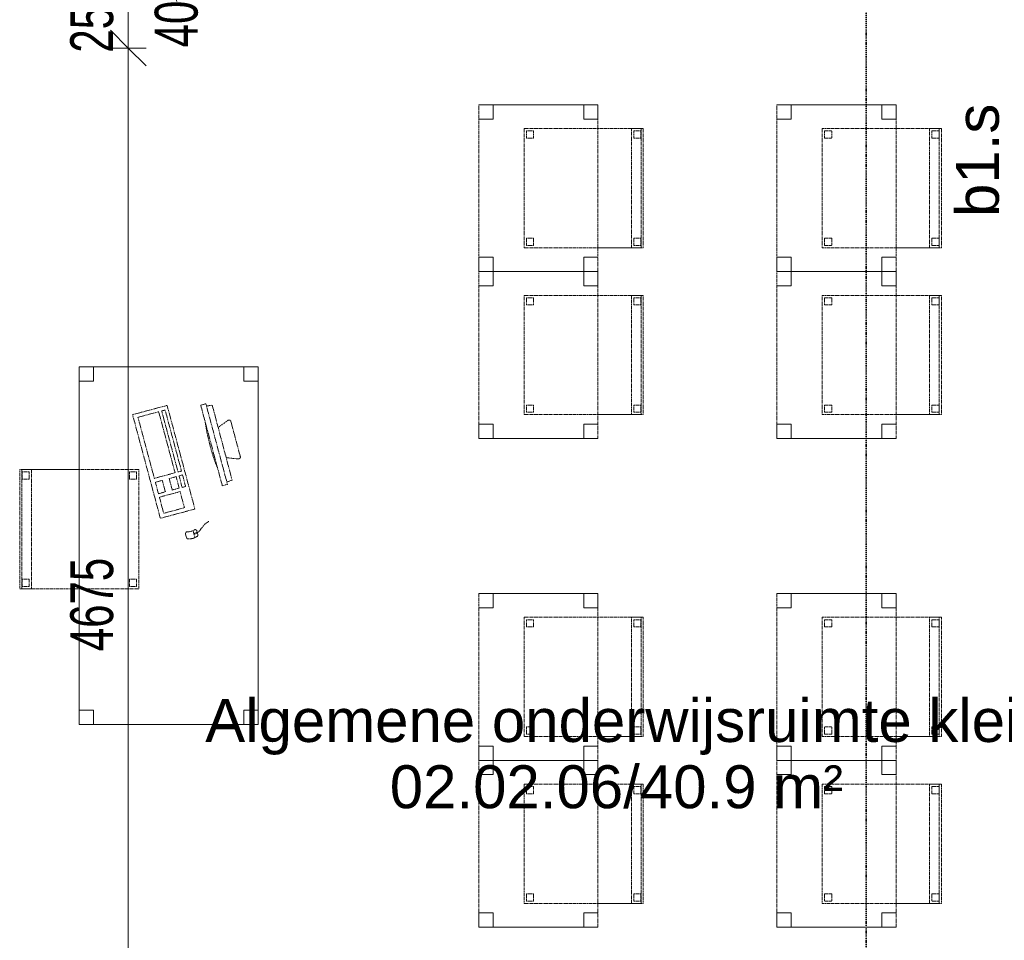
# Model space of a CAD drawing. Header units: millimetres. Extents: x -80560 to 110805, y -11020 to 52719.
# Tile 145 of 182: x 62692 to 66821, y 43808 to 47669. Entities that reach past the tile are written whole.
import ezdxf

# ---------------------------------------------------------------- set-up
doc = ezdxf.new("R2010")
doc.units = ezdxf.units.MM
doc.linetypes.add('DASHDOT2', pattern=[8, 4, -2, 0, -2])
doc.linetypes.add('DASHED2', pattern=[6, 4, -2])
for name, color, linetype, lineweight in [('A-ANNO-DIMS', 211, 'Continuous', 9), ('A-ANNO-DIMS-100', 211, 'Continuous', 9), ('A-AREA-IDEN', 2, 'Continuous', 9), ('A-GLAZ-IDEN', 152, 'Continuous', 18), ('G-ANNO-SYMB', 111, 'Continuous', 9), ('I-FURN', 30, 'Continuous', 18)]:
    doc.layers.add(name, color=color, linetype=linetype, lineweight=lineweight)
doc.styles.add('Arial', font='arial.ttf', dxfattribs={"height": 180})
doc.styles.add('Arial_6', font='arial.ttf', dxfattribs={"width": 0.7, "height": 180})
doc.dimstyles.new('n3o_1_8_1', dxfattribs={"dimscale": 304.8, "dimtxt": 183.646692, "dimasz": 0.492126, "dimexe": 0.246063, "dimexo": 0.0625, "dimgap": 0.032808, "dimtad": 1, "dimdec": 0, "dimdsep": 46, "dimtxsty": 'Arial_6', "dimblk1": 'OBLIQUE', "dimblk2": 'OBLIQUE', "dimsah": 1, "dimcen": 0.09, "dimdle": 0.246063, "dimazin": 0, "dimtfac": 1, "dimtdec": 4, "dimtix": 1, "dimtmove": 1, "dimatfit": 3, "dimfxl": 0.246063, "dimfxlon": 1, "dimtvp": 1, "dimtolj": 1, "dimtzin": 0, "dimarcsym": 2})
doc.dimstyles.new('n3o_1_8_3', dxfattribs={"dimscale": 304.8, "dimtxt": 183.646692, "dimasz": 0.492126, "dimexe": 0.246063, "dimexo": 0.0625, "dimgap": 0.032808, "dimtad": 1, "dimdec": 0, "dimdsep": 46, "dimtxsty": 'Arial_6', "dimblk1": 'OBLIQUE', "dimblk2": 'OBLIQUE', "dimsah": 1, "dimcen": 0.09, "dimdle": 0.246063, "dimazin": 0, "dimtfac": 1, "dimtdec": 4, "dimtix": 1, "dimtmove": 0, "dimatfit": 3, "dimfxl": 0.246063, "dimfxlon": 1, "dimtvp": 1, "dimtolj": 1, "dimtzin": 0, "dimarcsym": 2})

# ---------------------------------------------------------------- blocks, each defined once
blk = doc.blocks.new('82_tafel1 - tafel 750x1500x700 2-30664861-DO_02 tweede verdieping')
at = {"layer": 'I-FURN', "linetype": 'DASHED2'}
for p, q in [((-750, -375), (-750, 375)), ((-750, 375), (750, 375)), ((750, 375), (-750, 375)), ((-750, 375), (-750, -375)), ((-750, 375), (-750, 315)), ((-690, 375), (-750, 375)), ((-690, 315), (-690, 375)), ((-690, 375), (690, 375)), ((-690, 375), (-690, 315)), ((690, 375), (690, 315)), ((690, 315), (690, 375)), ((750, 375), (690, 375)), ((750, 375), (750, -375)), ((750, -375), (750, 375)), ((750, 315), (750, 375)), ((-750, -315), (-750, 315)), ((-750, 315), (-690, 315)), ((-690, 315), (-750, 315)), ((690, 315), (750, 315)), ((750, 315), (690, 315)), ((750, 315), (750, -315)), ((-690, -315), (-750, -315)), ((-750, -315), (-690, -315)), ((-750, -315), (-750, -375)), ((-690, -375), (-690, -315)), ((-690, -315), (-690, -375)), ((750, -315), (690, -315)), ((690, -315), (690, -375)), ((690, -375), (690, -315)), ((690, -315), (750, -315)), ((750, -375), (750, -315)), ((750, -375), (-750, -375)), ((-750, -375), (750, -375)), ((-750, -375), (-690, -375)), ((690, -375), (-690, -375)), ((690, -375), (750, -375))]:
    blk.add_line(p, q, dxfattribs=at)
blk = doc.blocks.new('82_zitmeubel - stoel 500x500-V407-DO_02 tweede verdieping')
at = {"layer": 'I-FURN', "linetype": 'DASHED2'}
for p, q in [((-192.1, 263), (-192.1, 13)), ((-192.1, 254.1), (-192.1, 263)), ((307.9, 263), (-192.1, 263)), ((307.9, 263), (-192.1, 263)), ((-192.1, 213), (-192.1, 254.1)), ((-192.1, 254.1), (307.9, 254.1)), ((-182.1, 252), (-182.1, 224)), ((-182.1, 224), (-182.1, 252)), ((-153.1, 253), (-181.1, 253)), ((-181.1, 253), (-153.1, 253)), ((-152.1, 224), (-152.1, 252)), ((-152.1, 252), (-152.1, 224)), ((267.9, 252), (267.9, 224)), ((267.9, 224), (267.9, 252)), ((296.9, 253), (268.9, 253)), ((268.9, 253), (296.9, 253)), ((297.9, 224), (297.9, 252)), ((297.9, 252), (297.9, 224)), ((307.9, 13), (307.9, 263)), ((307.9, 263), (307.9, 254.1)), ((307.9, 254.1), (307.9, 213)), ((-192.1, 13), (-192.1, 213)), ((-192.1, 213), (307.9, 213)), ((-181.1, 223), (-153.1, 223)), ((-153.1, 223), (-181.1, 223)), ((268.9, 223), (296.9, 223)), ((296.9, 223), (268.9, 223)), ((307.9, 213), (307.9, 13)), ((-192.1, 13), (-192.1, -237)), ((-192.1, -237), (-192.1, 13)), ((307.9, -237), (307.9, 13)), ((307.9, 13), (307.9, -237)), ((-182.1, -198), (-182.1, -226)), ((-182.1, -226), (-182.1, -198)), ((-153.1, -197), (-181.1, -197)), ((-181.1, -197), (-153.1, -197)), ((-152.1, -226), (-152.1, -198)), ((-152.1, -198), (-152.1, -226)), ((267.9, -198), (267.9, -226)), ((267.9, -226), (267.9, -198)), ((296.9, -197), (268.9, -197)), ((268.9, -197), (296.9, -197)), ((297.9, -226), (297.9, -198)), ((297.9, -198), (297.9, -226)), ((307.9, -237), (-192.1, -237)), ((307.9, -237), (-192.1, -237)), ((-181.1, -227), (-153.1, -227)), ((-153.1, -227), (-181.1, -227)), ((268.9, -227), (296.9, -227)), ((296.9, -227), (268.9, -227))]:
    blk.add_line(p, q, dxfattribs=at)
for centre, start, end in [((-181.1, 252), 90, 180), ((-181.1, 252), 150, 180), ((-181.1, 252), 90, 150), ((-153.1, 252), 0, 90), ((-153.1, 252), 0, 90), ((268.9, 252), 90, 180), ((268.9, 252), 90, 165), ((268.9, 252), 165, 180), ((296.9, 252), 0, 90), ((296.9, 252), 75, 90), ((296.9, 252), 0, 75), ((-181.1, 224), 180, 270), ((-181.1, 224), 180, 270), ((-153.1, 224), 270, 0), ((-153.1, 224), 270, 0), ((268.9, 224), 180, 270), ((268.9, 224), 180, 225), ((268.9, 224), 225, 240), ((268.9, 224), 240, 270), ((296.9, 224), 270, 0), ((296.9, 224), 270, 0), ((-181.1, -198), 90, 180), ((-181.1, -198), 105, 180), ((-181.1, -198), 90, 105), ((-153.1, -198), 0, 90), ((-153.1, -198), 0, 90), ((268.9, -198), 90, 180), ((268.9, -198), 150, 180), ((268.9, -198), 105, 150), ((268.9, -198), 90, 105), ((296.9, -198), 0, 90), ((296.9, -198), 0, 90), ((-181.1, -226), 180, 270), ((-181.1, -226), 180, 270), ((-153.1, -226), 270, 0), ((-153.1, -226), 270, 300), ((-153.1, -226), 300, 315), ((-153.1, -226), 315, 330), ((-153.1, -226), 330, 0), ((268.9, -226), 180, 270), ((268.9, -226), 180, 270), ((296.9, -226), 270, 0), ((296.9, -226), 270, 315), ((296.9, -226), 315, 0)]:
    blk.add_arc(centre, 1, start, end, dxfattribs=at)
blk = doc.blocks.new('82_computer - std-30664858-DO_02 tweede verdieping')
at = {"layer": 'I-FURN', "linetype": 'DASHED2'}
for p, q in [((-98.4, 380), (-80.4, 332.7)), ((61.6, 390.8), (-90.9, 390.8)), ((50.9, 332.3), (69, 380)), ((-179.7, 308.7), (-177.2, 333)), ((-177.2, 333), (148, 332.1)), ((148, 332.1), (150.3, 308.7)), ((-189.7, 308.7), (-189.7, 286.2)), ((160.3, 308.7), (-189.7, 308.7)), ((160.3, 286.2), (160.3, 308.7)), ((-189.7, 286.2), (160.3, 286.2)), ((-225, 150), (-225, 0)), ((225, 150), (-225, 150)), ((-208.5, 136.9), (-208.5, 121.9)), ((56.6, 136.9), (-208.5, 136.9)), ((56.6, 121.9), (56.6, 136.9)), ((73.4, 136.9), (73.4, 121.9)), ((123.4, 136.9), (73.4, 136.9)), ((123.4, 121.9), (123.4, 136.9)), ((225, 0), (225, 150)), ((330.8, 134.6), (316.4, 134.6)), ((321.6, 131.6), (321.6, 121.9)), ((325.5, 131.6), (321.6, 131.6)), ((323.6, 131.6), (323.6, 134.6)), ((325.5, 121.9), (325.5, 131.6)), ((-208.5, 121.9), (56.6, 121.9)), ((-208.5, 109), (-208.5, 19)), ((56.6, 109), (-208.5, 109)), ((56.6, 19), (56.6, 109)), ((73.4, 121.9), (123.4, 121.9)), ((73.4, 109), (73.4, 79)), ((123.4, 109), (73.4, 109)), ((123.4, 79), (123.4, 109)), ((138.4, 109), (138.4, 19)), ((208.4, 109), (138.4, 109)), ((208.4, 19), (208.4, 109)), ((340.9, 118.9), (310.5, 118.9)), ((316.4, 84.6), (330.8, 84.6)), ((321.6, 121.9), (325.5, 121.9)), ((323.6, 118.9), (323.6, 121.9)), ((73.4, 79), (123.4, 79)), ((73.4, 49), (73.4, 19)), ((123.4, 49), (73.4, 49)), ((123.4, 19), (123.4, 49)), ((-225, 0), (225, 0)), ((-208.5, 19), (56.6, 19)), ((73.4, 19), (123.4, 19)), ((138.4, 19), (208.4, 19))]:
    blk.add_line(p, q, dxfattribs=at)
for centre, radius, start, end in [((-90.9, 382.8), 8, 90, 200.814), ((61.6, 382.8), 8, 339.186, 90), ((-14.7, 1180.4), 900.1, 263.4513, 276.5487), ((316.4, 126.6), 8, 90, 180), ((261.6, 109.6), 49.8, 340.0126, 19.9874), ((330.8, 126.6), 8, 0, 90), ((292, 109.6), 49.8, 340.0126, 19.9874), ((316.4, 92.6), 8, 180, 270), ((330.8, 92.6), 8, 270, 360)]:
    blk.add_arc(centre, radius, start, end, dxfattribs=at)
blk.add_open_spline([(290.2, 192.8), (295.7, 164.5), (318.8, 151.1), (323.6, 134.6)], degree=3, dxfattribs=at)
blk = doc.blocks.new('82_tafel1 - tafel 500x700 2-30664860-DO_02 tweede verdieping')
at = {"layer": 'I-FURN', "linetype": 'DASHED2'}
for p, q in [((-350, -250), (-350, 250)), ((-350, 250), (350, 250)), ((350, 250), (-350, 250)), ((-350, 250), (-350, -250)), ((-350, 250), (-350, 190)), ((-290, 250), (-350, 250)), ((-290, 190), (-290, 250)), ((-290, 250), (290, 250)), ((-290, 250), (-290, 190)), ((290, 250), (290, 190)), ((290, 190), (290, 250)), ((350, 250), (290, 250)), ((350, 250), (350, -250)), ((350, -250), (350, 250)), ((350, 190), (350, 250)), ((-350, -190), (-350, 190)), ((-350, 190), (-290, 190)), ((-290, 190), (-350, 190)), ((290, 190), (350, 190)), ((350, 190), (290, 190)), ((350, 190), (350, -190)), ((-290, -190), (-350, -190)), ((-350, -190), (-290, -190)), ((-350, -190), (-350, -250)), ((-290, -250), (-290, -190)), ((-290, -190), (-290, -250)), ((350, -190), (290, -190)), ((290, -190), (290, -250)), ((290, -250), (290, -190)), ((290, -190), (350, -190)), ((350, -250), (350, -190)), ((350, -250), (-350, -250)), ((-350, -250), (350, -250)), ((-350, -250), (-290, -250)), ((290, -250), (-290, -250)), ((290, -250), (350, -250))]:
    blk.add_line(p, q, dxfattribs=at)
blk = doc.blocks.new('82_zitmeubel - stoel 500x500-V412-DO_02 tweede verdieping')
at = {"layer": 'I-FURN', "linetype": 'DASHED2'}
for p, q in [((-192.1, 263), (-192.1, 73)), ((-192.1, 254.1), (-192.1, 263)), ((307.9, 263), (-192.1, 263)), ((307.9, 263), (-192.1, 263)), ((-192.1, 213), (-192.1, 254.1)), ((-192.1, 254.1), (307.9, 254.1)), ((-182.1, 252), (-182.1, 224)), ((-182.1, 224), (-182.1, 252)), ((-153.1, 253), (-181.1, 253)), ((-181.1, 253), (-153.1, 253)), ((-152.1, 224), (-152.1, 252)), ((-152.1, 252), (-152.1, 224)), ((267.9, 252), (267.9, 224)), ((267.9, 224), (267.9, 252)), ((296.9, 253), (268.9, 253)), ((268.9, 253), (296.9, 253)), ((297.9, 224), (297.9, 252)), ((297.9, 252), (297.9, 224)), ((307.9, 73), (307.9, 263)), ((307.9, 263), (307.9, 254.1)), ((307.9, 254.1), (307.9, 213)), ((-192.1, 73), (-192.1, 213)), ((-192.1, 213), (307.9, 213)), ((-181.1, 223), (-153.1, 223)), ((-153.1, 223), (-181.1, 223)), ((268.9, 223), (296.9, 223)), ((296.9, 223), (268.9, 223)), ((307.9, 213), (307.9, 73)), ((-192.1, 73), (-192.1, -237)), ((-192.1, -237), (-192.1, 73)), ((307.9, -237), (307.9, 73)), ((307.9, 73), (307.9, -237)), ((-182.1, -198), (-182.1, -226)), ((-182.1, -226), (-182.1, -198)), ((-153.1, -197), (-181.1, -197)), ((-181.1, -197), (-153.1, -197)), ((-152.1, -226), (-152.1, -198)), ((-152.1, -198), (-152.1, -226)), ((267.9, -198), (267.9, -226)), ((267.9, -226), (267.9, -198)), ((296.9, -197), (268.9, -197)), ((268.9, -197), (296.9, -197)), ((297.9, -226), (297.9, -198)), ((297.9, -198), (297.9, -226)), ((307.9, -237), (-192.1, -237)), ((307.9, -237), (-192.1, -237)), ((-181.1, -227), (-153.1, -227)), ((-153.1, -227), (-181.1, -227)), ((268.9, -227), (296.9, -227)), ((296.9, -227), (268.9, -227))]:
    blk.add_line(p, q, dxfattribs=at)
for centre, start, end in [((-181.1, 252), 90, 180), ((-181.1, 252), 150, 180), ((-181.1, 252), 105, 150), ((-181.1, 252), 90, 105), ((-153.1, 252), 0, 90), ((-153.1, 252), 0, 90), ((268.9, 252), 90, 180), ((268.9, 252), 90, 165), ((268.9, 252), 165, 180), ((296.9, 252), 0, 90), ((296.9, 252), 75, 90), ((296.9, 252), 0, 75), ((-181.1, 224), 180, 270), ((-181.1, 224), 180, 270), ((-153.1, 224), 270, 0), ((-153.1, 224), 270, 345), ((-153.1, 224), 345, 0), ((268.9, 224), 180, 270), ((268.9, 224), 180, 225), ((268.9, 224), 225, 240), ((268.9, 224), 240, 270), ((296.9, 224), 270, 0), ((296.9, 224), 270, 0), ((-181.1, -198), 90, 180), ((-181.1, -198), 90, 180), ((-153.1, -198), 0, 90), ((-153.1, -198), 0, 90), ((268.9, -198), 90, 180), ((268.9, -198), 90, 165), ((268.9, -198), 165, 180), ((296.9, -198), 0, 90), ((296.9, -198), 0, 90), ((-181.1, -226), 180, 270), ((-181.1, -226), 180, 270), ((-153.1, -226), 270, 0), ((-153.1, -226), 270, 0), ((268.9, -226), 180, 270), ((268.9, -226), 180, 270), ((296.9, -226), 270, 0), ((296.9, -226), 270, 0)]:
    blk.add_arc(centre, 1, start, end, dxfattribs=at)
blk = doc.blocks.new('82_zitmeubel - stoel 500x500-V413-DO_02 tweede verdieping')
at = {"layer": 'I-FURN', "linetype": 'DASHED2'}
for p, q in [((-192.1, 263), (-192.1, 73)), ((-192.1, 254.1), (-192.1, 263)), ((307.9, 263), (-192.1, 263)), ((307.9, 263), (-192.1, 263)), ((-192.1, 213), (-192.1, 254.1)), ((-192.1, 254.1), (307.9, 254.1)), ((-182.1, 252), (-182.1, 224)), ((-182.1, 224), (-182.1, 252)), ((-153.1, 253), (-181.1, 253)), ((-181.1, 253), (-153.1, 253)), ((-152.1, 224), (-152.1, 252)), ((-152.1, 252), (-152.1, 224)), ((267.9, 252), (267.9, 224)), ((267.9, 224), (267.9, 252)), ((296.9, 253), (268.9, 253)), ((268.9, 253), (296.9, 253)), ((297.9, 224), (297.9, 252)), ((297.9, 252), (297.9, 224)), ((307.9, 73), (307.9, 263)), ((307.9, 263), (307.9, 254.1)), ((307.9, 254.1), (307.9, 213)), ((-192.1, 73), (-192.1, 213)), ((-192.1, 213), (307.9, 213)), ((-181.1, 223), (-153.1, 223)), ((-153.1, 223), (-181.1, 223)), ((268.9, 223), (296.9, 223)), ((296.9, 223), (268.9, 223)), ((307.9, 213), (307.9, 73)), ((-192.1, 73), (-192.1, -237)), ((-192.1, -237), (-192.1, 73)), ((307.9, -237), (307.9, 73)), ((307.9, 73), (307.9, -237)), ((-182.1, -198), (-182.1, -226)), ((-182.1, -226), (-182.1, -198)), ((-153.1, -197), (-181.1, -197)), ((-181.1, -197), (-153.1, -197)), ((-152.1, -226), (-152.1, -198)), ((-152.1, -198), (-152.1, -226)), ((267.9, -198), (267.9, -226)), ((267.9, -226), (267.9, -198)), ((296.9, -197), (268.9, -197)), ((268.9, -197), (296.9, -197)), ((297.9, -226), (297.9, -198)), ((297.9, -198), (297.9, -226)), ((307.9, -237), (-192.1, -237)), ((307.9, -237), (-192.1, -237)), ((-181.1, -227), (-153.1, -227)), ((-153.1, -227), (-181.1, -227)), ((268.9, -227), (296.9, -227)), ((296.9, -227), (268.9, -227))]:
    blk.add_line(p, q, dxfattribs=at)
for centre, start, end in [((-181.1, 252), 90, 180), ((-181.1, 252), 150, 180), ((-181.1, 252), 90, 150), ((-153.1, 252), 0, 90), ((-153.1, 252), 15, 90), ((-153.1, 252), 0, 15), ((268.9, 252), 90, 180), ((268.9, 252), 90, 165), ((268.9, 252), 165, 180), ((296.9, 252), 0, 90), ((296.9, 252), 75, 90), ((296.9, 252), 0, 75), ((-181.1, 224), 180, 270), ((-181.1, 224), 180, 195), ((-181.1, 224), 195, 270), ((-153.1, 224), 270, 0), ((-153.1, 224), 270, 330), ((-153.1, 224), 330, 0), ((268.9, 224), 180, 270), ((268.9, 224), 180, 210), ((268.9, 224), 210, 225), ((268.9, 224), 225, 240), ((268.9, 224), 240, 270), ((296.9, 224), 270, 0), ((296.9, 224), 270, 0), ((-181.1, -198), 90, 180), ((-181.1, -198), 105, 180), ((-181.1, -198), 90, 105), ((-153.1, -198), 0, 90), ((-153.1, -198), 0, 90), ((268.9, -198), 90, 180), ((268.9, -198), 90, 180), ((296.9, -198), 0, 90), ((296.9, -198), 0, 90), ((-181.1, -226), 180, 240), ((-181.1, -226), 180, 270), ((-181.1, -226), 240, 270), ((-153.1, -226), 270, 0), ((-153.1, -226), 270, 300), ((-153.1, -226), 300, 315), ((-153.1, -226), 315, 330), ((-153.1, -226), 330, 0), ((268.9, -226), 180, 270), ((268.9, -226), 180, 270), ((296.9, -226), 270, 0), ((296.9, -226), 270, 0)]:
    blk.add_arc(centre, 1, start, end, dxfattribs=at)
blk = doc.blocks.new('82_zitmeubel - stoel 500x500-V414-DO_02 tweede verdieping')
at = {"layer": 'I-FURN', "linetype": 'DASHED2'}
for p, q in [((-192.1, 263), (-192.1, 73)), ((-192.1, 254.1), (-192.1, 263)), ((307.9, 263), (-192.1, 263)), ((307.9, 263), (-192.1, 263)), ((-192.1, 213), (-192.1, 254.1)), ((-192.1, 254.1), (307.9, 254.1)), ((-182.1, 252), (-182.1, 224)), ((-182.1, 224), (-182.1, 252)), ((-153.1, 253), (-181.1, 253)), ((-181.1, 253), (-153.1, 253)), ((-152.1, 224), (-152.1, 252)), ((-152.1, 252), (-152.1, 224)), ((267.9, 252), (267.9, 224)), ((267.9, 224), (267.9, 252)), ((296.9, 253), (268.9, 253)), ((268.9, 253), (296.9, 253)), ((297.9, 224), (297.9, 252)), ((297.9, 252), (297.9, 224)), ((307.9, 73), (307.9, 263)), ((307.9, 263), (307.9, 254.1)), ((307.9, 254.1), (307.9, 213)), ((-192.1, 73), (-192.1, 213)), ((-192.1, 213), (307.9, 213)), ((-181.1, 223), (-153.1, 223)), ((-153.1, 223), (-181.1, 223)), ((268.9, 223), (296.9, 223)), ((296.9, 223), (268.9, 223)), ((307.9, 213), (307.9, 73)), ((-192.1, 73), (-192.1, -237)), ((-192.1, -237), (-192.1, 73)), ((307.9, -237), (307.9, 73)), ((307.9, 73), (307.9, -237)), ((-182.1, -198), (-182.1, -226)), ((-182.1, -226), (-182.1, -198)), ((-153.1, -197), (-181.1, -197)), ((-181.1, -197), (-153.1, -197)), ((-152.1, -226), (-152.1, -198)), ((-152.1, -198), (-152.1, -226)), ((267.9, -198), (267.9, -226)), ((267.9, -226), (267.9, -198)), ((296.9, -197), (268.9, -197)), ((268.9, -197), (296.9, -197)), ((297.9, -226), (297.9, -198)), ((297.9, -198), (297.9, -226)), ((307.9, -237), (-192.1, -237)), ((307.9, -237), (-192.1, -237)), ((-181.1, -227), (-153.1, -227)), ((-153.1, -227), (-181.1, -227)), ((268.9, -227), (296.9, -227)), ((296.9, -227), (268.9, -227))]:
    blk.add_line(p, q, dxfattribs=at)
for centre, start, end in [((-181.1, 252), 90, 180), ((-181.1, 252), 105, 180), ((-181.1, 252), 90, 105), ((-153.1, 252), 0, 90), ((-153.1, 252), 30, 90), ((-153.1, 252), 0, 30), ((268.9, 252), 90, 180), ((268.9, 252), 135, 180), ((268.9, 252), 120, 135), ((268.9, 252), 105, 120), ((268.9, 252), 90, 105), ((296.9, 252), 0, 90), ((296.9, 252), 0, 90), ((-181.1, 224), 180, 270), ((-181.1, 224), 180, 270), ((-153.1, 224), 270, 0), ((-153.1, 224), 270, 0), ((268.9, 224), 180, 270), ((268.9, 224), 180, 195), ((268.9, 224), 195, 270), ((296.9, 224), 270, 0), ((296.9, 224), 270, 345), ((296.9, 224), 345, 0), ((-181.1, -198), 90, 180), ((-181.1, -198), 90, 180), ((-153.1, -198), 0, 90), ((-153.1, -198), 0, 90), ((268.9, -198), 90, 180), ((268.9, -198), 120, 180), ((268.9, -198), 90, 120), ((296.9, -198), 0, 90), ((296.9, -198), 0, 90), ((-181.1, -226), 180, 270), ((-181.1, -226), 180, 270), ((-153.1, -226), 270, 0), ((-153.1, -226), 270, 285), ((-153.1, -226), 285, 315), ((-153.1, -226), 315, 0), ((268.9, -226), 180, 270), ((268.9, -226), 180, 270), ((296.9, -226), 270, 0), ((296.9, -226), 270, 315), ((296.9, -226), 315, 0)]:
    blk.add_arc(centre, 1, start, end, dxfattribs=at)
blk = doc.blocks.new('82_zitmeubel - stoel 500x500-V415-DO_02 tweede verdieping')
at = {"layer": 'I-FURN', "linetype": 'DASHED2'}
for p, q in [((-192.1, 263), (-192.1, 73)), ((-192.1, 254.1), (-192.1, 263)), ((307.9, 263), (-192.1, 263)), ((307.9, 263), (-192.1, 263)), ((-192.1, 213), (-192.1, 254.1)), ((-192.1, 254.1), (307.9, 254.1)), ((-182.1, 252), (-182.1, 224)), ((-182.1, 224), (-182.1, 252)), ((-153.1, 253), (-181.1, 253)), ((-181.1, 253), (-153.1, 253)), ((-152.1, 224), (-152.1, 252)), ((-152.1, 252), (-152.1, 224)), ((267.9, 252), (267.9, 224)), ((267.9, 224), (267.9, 252)), ((296.9, 253), (268.9, 253)), ((268.9, 253), (296.9, 253)), ((297.9, 224), (297.9, 252)), ((297.9, 252), (297.9, 224)), ((307.9, 73), (307.9, 263)), ((307.9, 263), (307.9, 254.1)), ((307.9, 254.1), (307.9, 213)), ((-192.1, 73), (-192.1, 213)), ((-192.1, 213), (307.9, 213)), ((-181.1, 223), (-153.1, 223)), ((-153.1, 223), (-181.1, 223)), ((268.9, 223), (296.9, 223)), ((296.9, 223), (268.9, 223)), ((307.9, 213), (307.9, 73)), ((-192.1, 73), (-192.1, -237)), ((-192.1, -237), (-192.1, 73)), ((307.9, -237), (307.9, 73)), ((307.9, 73), (307.9, -237)), ((-182.1, -198), (-182.1, -226)), ((-182.1, -226), (-182.1, -198)), ((-153.1, -197), (-181.1, -197)), ((-181.1, -197), (-153.1, -197)), ((-152.1, -226), (-152.1, -198)), ((-152.1, -198), (-152.1, -226)), ((267.9, -198), (267.9, -226)), ((267.9, -226), (267.9, -198)), ((296.9, -197), (268.9, -197)), ((268.9, -197), (296.9, -197)), ((297.9, -226), (297.9, -198)), ((297.9, -198), (297.9, -226)), ((307.9, -237), (-192.1, -237)), ((307.9, -237), (-192.1, -237)), ((-181.1, -227), (-153.1, -227)), ((-153.1, -227), (-181.1, -227)), ((268.9, -227), (296.9, -227)), ((296.9, -227), (268.9, -227))]:
    blk.add_line(p, q, dxfattribs=at)
for centre, start, end in [((-181.1, 252), 90, 180), ((-181.1, 252), 105, 180), ((-181.1, 252), 90, 105), ((-153.1, 252), 0, 90), ((-153.1, 252), 0, 90), ((268.9, 252), 90, 180), ((268.9, 252), 135, 180), ((268.9, 252), 120, 135), ((268.9, 252), 90, 120), ((296.9, 252), 0, 90), ((296.9, 252), 0, 90), ((-181.1, 224), 180, 270), ((-181.1, 224), 180, 225), ((-181.1, 224), 225, 270), ((-153.1, 224), 270, 0), ((-153.1, 224), 270, 0), ((268.9, 224), 180, 270), ((268.9, 224), 180, 195), ((268.9, 224), 195, 270), ((296.9, 224), 270, 0), ((296.9, 224), 270, 345), ((296.9, 224), 345, 0), ((-181.1, -198), 90, 180), ((-181.1, -198), 150, 180), ((-181.1, -198), 90, 150), ((-153.1, -198), 0, 90), ((-153.1, -198), 0, 90), ((268.9, -198), 90, 180), ((268.9, -198), 120, 180), ((268.9, -198), 90, 120), ((296.9, -198), 0, 90), ((296.9, -198), 0, 90), ((-181.1, -226), 180, 270), ((-181.1, -226), 180, 270), ((-153.1, -226), 270, 0), ((-153.1, -226), 270, 285), ((-153.1, -226), 285, 315), ((-153.1, -226), 315, 0), ((268.9, -226), 180, 270), ((268.9, -226), 180, 270), ((296.9, -226), 270, 0), ((296.9, -226), 270, 0)]:
    blk.add_arc(centre, 1, start, end, dxfattribs=at)
blk = doc.blocks.new('82_zitmeubel - stoel 500x500-V416-DO_02 tweede verdieping')
at = {"layer": 'I-FURN', "linetype": 'DASHED2'}
for p, q in [((-192.1, 263), (-192.1, 73)), ((-192.1, 254.1), (-192.1, 263)), ((307.9, 263), (-192.1, 263)), ((307.9, 263), (-192.1, 263)), ((-192.1, 213), (-192.1, 254.1)), ((-192.1, 254.1), (307.9, 254.1)), ((-182.1, 252), (-182.1, 224)), ((-182.1, 224), (-182.1, 252)), ((-153.1, 253), (-181.1, 253)), ((-181.1, 253), (-153.1, 253)), ((-152.1, 224), (-152.1, 252)), ((-152.1, 252), (-152.1, 224)), ((267.9, 252), (267.9, 224)), ((267.9, 224), (267.9, 252)), ((296.9, 253), (268.9, 253)), ((268.9, 253), (296.9, 253)), ((297.9, 224), (297.9, 252)), ((297.9, 252), (297.9, 224)), ((307.9, 73), (307.9, 263)), ((307.9, 263), (307.9, 254.1)), ((307.9, 254.1), (307.9, 213)), ((-192.1, 73), (-192.1, 213)), ((-192.1, 213), (307.9, 213)), ((-181.1, 223), (-153.1, 223)), ((-153.1, 223), (-181.1, 223)), ((268.9, 223), (296.9, 223)), ((296.9, 223), (268.9, 223)), ((307.9, 213), (307.9, 73)), ((-192.1, 73), (-192.1, -237)), ((-192.1, -237), (-192.1, 73)), ((307.9, -237), (307.9, 73)), ((307.9, 73), (307.9, -237)), ((-182.1, -198), (-182.1, -226)), ((-182.1, -226), (-182.1, -198)), ((-153.1, -197), (-181.1, -197)), ((-181.1, -197), (-153.1, -197)), ((-152.1, -226), (-152.1, -198)), ((-152.1, -198), (-152.1, -226)), ((267.9, -198), (267.9, -226)), ((267.9, -226), (267.9, -198)), ((296.9, -197), (268.9, -197)), ((268.9, -197), (296.9, -197)), ((297.9, -226), (297.9, -198)), ((297.9, -198), (297.9, -226)), ((307.9, -237), (-192.1, -237)), ((307.9, -237), (-192.1, -237)), ((-181.1, -227), (-153.1, -227)), ((-153.1, -227), (-181.1, -227)), ((268.9, -227), (296.9, -227)), ((296.9, -227), (268.9, -227))]:
    blk.add_line(p, q, dxfattribs=at)
for centre, start, end in [((-181.1, 252), 90, 180), ((-181.1, 252), 105, 180), ((-181.1, 252), 90, 105), ((-153.1, 252), 0, 90), ((-153.1, 252), 0, 90), ((268.9, 252), 90, 180), ((268.9, 252), 135, 165), ((268.9, 252), 165, 180), ((268.9, 252), 120, 135), ((268.9, 252), 90, 120), ((296.9, 252), 0, 90), ((296.9, 252), 0, 90), ((-181.1, 224), 180, 270), ((-181.1, 224), 180, 270), ((-153.1, 224), 270, 0), ((-153.1, 224), 270, 0), ((268.9, 224), 180, 270), ((268.9, 224), 180, 195), ((268.9, 224), 195, 270), ((296.9, 224), 270, 0), ((296.9, 224), 270, 345), ((296.9, 224), 345, 0), ((-181.1, -198), 90, 180), ((-181.1, -198), 150, 180), ((-181.1, -198), 120, 150), ((-181.1, -198), 90, 120), ((-153.1, -198), 15, 90), ((-153.1, -198), 0, 90), ((-153.1, -198), 0, 15), ((268.9, -198), 90, 180), ((268.9, -198), 120, 180), ((268.9, -198), 90, 120), ((296.9, -198), 75, 90), ((296.9, -198), 0, 90), ((296.9, -198), 0, 75), ((-181.1, -226), 180, 270), ((-181.1, -226), 180, 270), ((-153.1, -226), 270, 0), ((-153.1, -226), 270, 285), ((-153.1, -226), 285, 315), ((-153.1, -226), 315, 0), ((268.9, -226), 180, 270), ((268.9, -226), 180, 270), ((296.9, -226), 270, 0), ((296.9, -226), 270, 0)]:
    blk.add_arc(centre, 1, start, end, dxfattribs=at)
blk = doc.blocks.new('82_zitmeubel - stoel 500x500-V417-DO_02 tweede verdieping')
at = {"layer": 'I-FURN', "linetype": 'DASHED2'}
for p, q in [((-192.1, 263), (-192.1, 73)), ((-192.1, 254.1), (-192.1, 263)), ((307.9, 263), (-192.1, 263)), ((307.9, 263), (-192.1, 263)), ((-192.1, 213), (-192.1, 254.1)), ((-192.1, 254.1), (307.9, 254.1)), ((-182.1, 252), (-182.1, 224)), ((-182.1, 224), (-182.1, 252)), ((-153.1, 253), (-181.1, 253)), ((-181.1, 253), (-153.1, 253)), ((-152.1, 224), (-152.1, 252)), ((-152.1, 252), (-152.1, 224)), ((267.9, 252), (267.9, 224)), ((267.9, 224), (267.9, 252)), ((296.9, 253), (268.9, 253)), ((268.9, 253), (296.9, 253)), ((297.9, 224), (297.9, 252)), ((297.9, 252), (297.9, 224)), ((307.9, 73), (307.9, 263)), ((307.9, 263), (307.9, 254.1)), ((307.9, 254.1), (307.9, 213)), ((-192.1, 73), (-192.1, 213)), ((-192.1, 213), (307.9, 213)), ((-181.1, 223), (-153.1, 223)), ((-153.1, 223), (-181.1, 223)), ((268.9, 223), (296.9, 223)), ((296.9, 223), (268.9, 223)), ((307.9, 213), (307.9, 73)), ((-192.1, 73), (-192.1, -237)), ((-192.1, -237), (-192.1, 73)), ((307.9, -237), (307.9, 73)), ((307.9, 73), (307.9, -237)), ((-182.1, -198), (-182.1, -226)), ((-182.1, -226), (-182.1, -198)), ((-153.1, -197), (-181.1, -197)), ((-181.1, -197), (-153.1, -197)), ((-152.1, -226), (-152.1, -198)), ((-152.1, -198), (-152.1, -226)), ((267.9, -198), (267.9, -226)), ((267.9, -226), (267.9, -198)), ((296.9, -197), (268.9, -197)), ((268.9, -197), (296.9, -197)), ((297.9, -226), (297.9, -198)), ((297.9, -198), (297.9, -226)), ((307.9, -237), (-192.1, -237)), ((307.9, -237), (-192.1, -237)), ((-181.1, -227), (-153.1, -227)), ((-153.1, -227), (-181.1, -227)), ((268.9, -227), (296.9, -227)), ((296.9, -227), (268.9, -227))]:
    blk.add_line(p, q, dxfattribs=at)
for centre, start, end in [((-181.1, 252), 90, 180), ((-181.1, 252), 135, 165), ((-181.1, 252), 165, 180), ((-181.1, 252), 90, 135), ((-153.1, 252), 0, 90), ((-153.1, 252), 0, 90), ((268.9, 252), 90, 180), ((268.9, 252), 90, 180), ((296.9, 252), 0, 90), ((296.9, 252), 0, 90), ((-181.1, 224), 180, 270), ((-181.1, 224), 180, 270), ((-153.1, 224), 270, 0), ((-153.1, 224), 270, 0), ((268.9, 224), 180, 270), ((268.9, 224), 180, 270), ((296.9, 224), 270, 0), ((296.9, 224), 270, 0), ((-181.1, -198), 90, 180), ((-181.1, -198), 150, 180), ((-181.1, -198), 90, 150), ((-153.1, -198), 0, 90), ((-153.1, -198), 0, 90), ((268.9, -198), 90, 180), ((268.9, -198), 120, 180), ((268.9, -198), 90, 120), ((296.9, -198), 0, 90), ((296.9, -198), 30, 90), ((296.9, -198), 0, 30), ((-181.1, -226), 180, 270), ((-181.1, -226), 180, 270), ((-153.1, -226), 270, 0), ((-153.1, -226), 270, 285), ((-153.1, -226), 285, 315), ((-153.1, -226), 315, 0), ((268.9, -226), 180, 195), ((268.9, -226), 180, 270), ((268.9, -226), 195, 270), ((296.9, -226), 270, 0), ((296.9, -226), 270, 0)]:
    blk.add_arc(centre, 1, start, end, dxfattribs=at)
blk = doc.blocks.new('82_zitmeubel - stoel 500x500-V418-DO_02 tweede verdieping')
at = {"layer": 'I-FURN', "linetype": 'DASHED2'}
for p, q in [((-192.1, 263), (-192.1, 73)), ((-192.1, 254.1), (-192.1, 263)), ((307.9, 263), (-192.1, 263)), ((307.9, 263), (-192.1, 263)), ((-192.1, 213), (-192.1, 254.1)), ((-192.1, 254.1), (307.9, 254.1)), ((-182.1, 252), (-182.1, 224)), ((-182.1, 224), (-182.1, 252)), ((-153.1, 253), (-181.1, 253)), ((-181.1, 253), (-153.1, 253)), ((-152.1, 224), (-152.1, 252)), ((-152.1, 252), (-152.1, 224)), ((267.9, 252), (267.9, 224)), ((267.9, 224), (267.9, 252)), ((296.9, 253), (268.9, 253)), ((268.9, 253), (296.9, 253)), ((297.9, 224), (297.9, 252)), ((297.9, 252), (297.9, 224)), ((307.9, 73), (307.9, 263)), ((307.9, 263), (307.9, 254.1)), ((307.9, 254.1), (307.9, 213)), ((-192.1, 73), (-192.1, 213)), ((-192.1, 213), (307.9, 213)), ((-181.1, 223), (-153.1, 223)), ((-153.1, 223), (-181.1, 223)), ((268.9, 223), (296.9, 223)), ((296.9, 223), (268.9, 223)), ((307.9, 213), (307.9, 73)), ((-192.1, 73), (-192.1, -237)), ((-192.1, -237), (-192.1, 73)), ((307.9, -237), (307.9, 73)), ((307.9, 73), (307.9, -237)), ((-182.1, -198), (-182.1, -226)), ((-182.1, -226), (-182.1, -198)), ((-153.1, -197), (-181.1, -197)), ((-181.1, -197), (-153.1, -197)), ((-152.1, -226), (-152.1, -198)), ((-152.1, -198), (-152.1, -226)), ((267.9, -198), (267.9, -226)), ((267.9, -226), (267.9, -198)), ((296.9, -197), (268.9, -197)), ((268.9, -197), (296.9, -197)), ((297.9, -226), (297.9, -198)), ((297.9, -198), (297.9, -226)), ((307.9, -237), (-192.1, -237)), ((307.9, -237), (-192.1, -237)), ((-181.1, -227), (-153.1, -227)), ((-153.1, -227), (-181.1, -227)), ((268.9, -227), (296.9, -227)), ((296.9, -227), (268.9, -227))]:
    blk.add_line(p, q, dxfattribs=at)
for centre, start, end in [((-181.1, 252), 90, 180), ((-181.1, 252), 135, 165), ((-181.1, 252), 165, 180), ((-181.1, 252), 90, 135), ((-153.1, 252), 0, 90), ((-153.1, 252), 0, 90), ((268.9, 252), 90, 180), ((268.9, 252), 90, 180), ((296.9, 252), 0, 90), ((296.9, 252), 0, 90), ((-181.1, 224), 180, 270), ((-181.1, 224), 180, 195), ((-181.1, 224), 195, 270), ((-153.1, 224), 270, 0), ((-153.1, 224), 270, 0), ((268.9, 224), 180, 270), ((268.9, 224), 180, 270), ((296.9, 224), 270, 0), ((296.9, 224), 270, 0), ((-181.1, -198), 90, 180), ((-181.1, -198), 150, 180), ((-181.1, -198), 90, 150), ((-153.1, -198), 0, 90), ((-153.1, -198), 0, 90), ((268.9, -198), 90, 180), ((268.9, -198), 120, 180), ((268.9, -198), 90, 120), ((296.9, -198), 0, 90), ((296.9, -198), 30, 90), ((296.9, -198), 0, 30), ((-181.1, -226), 180, 270), ((-181.1, -226), 180, 270), ((-153.1, -226), 270, 0), ((-153.1, -226), 270, 285), ((-153.1, -226), 285, 315), ((-153.1, -226), 315, 345), ((-153.1, -226), 345, 0), ((268.9, -226), 180, 270), ((268.9, -226), 180, 270), ((296.9, -226), 270, 0), ((296.9, -226), 270, 0)]:
    blk.add_arc(centre, 1, start, end, dxfattribs=at)
blk = doc.blocks.new('82_zitmeubel - stoel 500x500-V419-DO_02 tweede verdieping')
at = {"layer": 'I-FURN', "linetype": 'DASHED2'}
for p, q in [((-192.1, 263), (-192.1, 73)), ((-192.1, 254.1), (-192.1, 263)), ((307.9, 263), (-192.1, 263)), ((307.9, 263), (-192.1, 263)), ((-192.1, 213), (-192.1, 254.1)), ((-192.1, 254.1), (307.9, 254.1)), ((-182.1, 252), (-182.1, 224)), ((-182.1, 224), (-182.1, 252)), ((-153.1, 253), (-181.1, 253)), ((-181.1, 253), (-153.1, 253)), ((-152.1, 224), (-152.1, 252)), ((-152.1, 252), (-152.1, 224)), ((267.9, 252), (267.9, 224)), ((267.9, 224), (267.9, 252)), ((296.9, 253), (268.9, 253)), ((268.9, 253), (296.9, 253)), ((297.9, 224), (297.9, 252)), ((297.9, 252), (297.9, 224)), ((307.9, 73), (307.9, 263)), ((307.9, 263), (307.9, 254.1)), ((307.9, 254.1), (307.9, 213)), ((-192.1, 73), (-192.1, 213)), ((-192.1, 213), (307.9, 213)), ((-181.1, 223), (-153.1, 223)), ((-153.1, 223), (-181.1, 223)), ((268.9, 223), (296.9, 223)), ((296.9, 223), (268.9, 223)), ((307.9, 213), (307.9, 73)), ((-192.1, 73), (-192.1, -237)), ((-192.1, -237), (-192.1, 73)), ((307.9, -237), (307.9, 73)), ((307.9, 73), (307.9, -237)), ((-182.1, -198), (-182.1, -226)), ((-182.1, -226), (-182.1, -198)), ((-153.1, -197), (-181.1, -197)), ((-181.1, -197), (-153.1, -197)), ((-152.1, -226), (-152.1, -198)), ((-152.1, -198), (-152.1, -226)), ((267.9, -198), (267.9, -226)), ((267.9, -226), (267.9, -198)), ((296.9, -197), (268.9, -197)), ((268.9, -197), (296.9, -197)), ((297.9, -226), (297.9, -198)), ((297.9, -198), (297.9, -226)), ((307.9, -237), (-192.1, -237)), ((307.9, -237), (-192.1, -237)), ((-181.1, -227), (-153.1, -227)), ((-153.1, -227), (-181.1, -227)), ((268.9, -227), (296.9, -227)), ((296.9, -227), (268.9, -227))]:
    blk.add_line(p, q, dxfattribs=at)
for centre, start, end in [((-181.1, 252), 90, 180), ((-181.1, 252), 135, 165), ((-181.1, 252), 165, 180), ((-181.1, 252), 90, 135), ((-153.1, 252), 0, 90), ((-153.1, 252), 75, 90), ((-153.1, 252), 0, 75), ((268.9, 252), 90, 180), ((268.9, 252), 105, 180), ((268.9, 252), 90, 105), ((296.9, 252), 0, 90), ((296.9, 252), 0, 90), ((-181.1, 224), 180, 270), ((-181.1, 224), 180, 270), ((-153.1, 224), 270, 0), ((-153.1, 224), 270, 0), ((268.9, 224), 180, 270), ((268.9, 224), 180, 270), ((296.9, 224), 270, 0), ((296.9, 224), 270, 0), ((-181.1, -198), 90, 180), ((-181.1, -198), 150, 180), ((-181.1, -198), 90, 150), ((-153.1, -198), 0, 90), ((-153.1, -198), 0, 90), ((268.9, -198), 90, 180), ((268.9, -198), 120, 180), ((268.9, -198), 90, 120), ((296.9, -198), 0, 90), ((296.9, -198), 30, 90), ((296.9, -198), 0, 30), ((-181.1, -226), 180, 270), ((-181.1, -226), 180, 270), ((-153.1, -226), 270, 0), ((-153.1, -226), 270, 285), ((-153.1, -226), 285, 315), ((-153.1, -226), 315, 0), ((268.9, -226), 180, 270), ((268.9, -226), 180, 270), ((296.9, -226), 270, 0), ((296.9, -226), 270, 0)]:
    blk.add_arc(centre, 1, start, end, dxfattribs=at)
blk = doc.blocks.new('DIMBLOCK363-DO_02 tweede verdieping')
at = {"layer": 'A-ANNO-DIMS-100'}
for p, q in [((63147.3, 47839.5), (63072.3, 47914.5)), ((63147.3, 47914.5), (63147.3, 47800)), ((63147.3, 47800), (63072.3, 47875)), ((63222.3, 47839.5), (63072.3, 47839.5)), ((63147.3, 47839.5), (63222.3, 47764.5)), ((63147.3, 47839.5), (63222.3, 47839.5)), ((63072.3, 47800), (63222.3, 47800)), ((63147.3, 47800), (63072.3, 47800)), ((63147.3, 47800), (63222.3, 47725))]:
    blk.add_line(p, q, dxfattribs=at)
blk.add_ellipse((63147.3, 47745.1), major_axis=(203.1, 0), ratio=0.367579, start_param=0, end_param=1.570796, dxfattribs=at)
at = {"layer": 'A-ANNO-DIMS-100', "color": 0, "insert": (63258, 47553), "char_height": 180, "width": 230.547, "attachment_point": 1, "rotation": 90, "line_spacing_factor": 0.941778, "style": 'Arial_6'}
blk.add_mtext('40', dxfattribs=at)
blk = doc.blocks.new('_Oblique')
at = {"color": 0, "linetype": 'ByBlock', "lineweight": -2}
blk.add_line((-0.5, -0.5), (0.5, 0.5), dxfattribs=at)
blk = doc.blocks.new('DIMBLOCK364-DO_02 tweede verdieping')
at = {"layer": 'A-ANNO-DIMS-100'}
for p, q in [((63147.3, 47800), (63072.3, 47875)), ((63072.3, 47800), (63222.3, 47800)), ((63147.3, 47800), (63072.3, 47800)), ((63147.3, 47800), (63147.3, 47550)), ((63147.3, 47800), (63222.3, 47725)), ((63147.3, 47550), (63072.3, 47625)), ((63072.3, 47550), (63222.3, 47550)), ((63147.3, 47550), (63072.3, 47550)), ((63147.3, 47550), (63222.3, 47475))]:
    blk.add_line(p, q, dxfattribs=at)
at = {"layer": 'A-ANNO-DIMS-100', "color": 0, "insert": (62903.7, 47530.9), "char_height": 180, "width": 345.821, "attachment_point": 1, "rotation": 90, "line_spacing_factor": 0.941778, "style": 'Arial_6'}
blk.add_mtext('250', dxfattribs=at)
blk = doc.blocks.new('DIMBLOCK365-DO_02 tweede verdieping')
at = {"layer": 'A-ANNO-DIMS-100'}
for p, q in [((63147.3, 47550), (63072.3, 47625)), ((63072.3, 47550), (63222.3, 47550)), ((63147.3, 47550), (63072.3, 47550)), ((63147.3, 47550), (63147.3, 42875)), ((63147.3, 47550), (63222.3, 47475)), ((63147.3, 42875), (63072.3, 42950)), ((63072.3, 42875), (63222.3, 42875)), ((63147.3, 42875), (63072.3, 42875)), ((63147.3, 42875), (63222.3, 42800))]:
    blk.add_line(p, q, dxfattribs=at)
at = {"layer": 'A-ANNO-DIMS-100', "color": 0, "insert": (62903.7, 45020.4), "char_height": 180, "width": 461.094, "attachment_point": 1, "rotation": 90, "line_spacing_factor": 0.941778, "style": 'Arial_6'}
blk.add_mtext('4675', dxfattribs=at)

msp = doc.modelspace()

# ---------------------------------------------------------------- linework, layer by layer
at = {"layer": 'G-ANNO-SYMB', "linetype": 'DASHDOT2', "lineweight": 35}
msp.add_line((66241.3, 48457.5), (66241.3, 9141.8), dxfattribs=at)

# ---------------------------------------------------------------- block references
at = {"layer": 'I-FURN', "linetype": 'DASHED2'}
for name, p, rotation in [('82_tafel1 - tafel 500x700 2-30664860-DO_02 tweede verdieping', (64866.8, 46962.5), 270.0000000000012), ('82_tafel1 - tafel 500x700 2-30664860-DO_02 tweede verdieping', (66116.8, 46962.5), 270.0000000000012), ('82_zitmeubel - stoel 500x500-V418-DO_02 tweede verdieping', (65043.8, 47020.4), 270.0000000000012), ('82_zitmeubel - stoel 500x500-V416-DO_02 tweede verdieping', (66293.8, 47020.4), 270.0000000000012), ('82_tafel1 - tafel 500x700 2-30664860-DO_02 tweede verdieping', (64866.8, 46262.5), 270.0000000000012), ('82_tafel1 - tafel 500x700 2-30664860-DO_02 tweede verdieping', (66116.8, 46262.5), 270.0000000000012), ('82_zitmeubel - stoel 500x500-V419-DO_02 tweede verdieping', (65043.8, 46320.4), 270.0000000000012), ('82_zitmeubel - stoel 500x500-V417-DO_02 tweede verdieping', (66293.8, 46320.4), 270.0000000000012), ('82_tafel1 - tafel 750x1500x700 2-30664861-DO_02 tweede verdieping', (63316.8, 45462.5), 270.0000000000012), ('82_computer - std-30664858-DO_02 tweede verdieping', (63223.4, 45795.1), 285.0000000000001), ('82_zitmeubel - stoel 500x500-V407-DO_02 tweede verdieping', (62954.8, 45474.1), 90.00000000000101), ('82_tafel1 - tafel 500x700 2-30664860-DO_02 tweede verdieping', (64866.8, 44912.5), 270.0000000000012), ('82_tafel1 - tafel 500x700 2-30664860-DO_02 tweede verdieping', (66116.8, 44912.5), 270.0000000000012), ('82_zitmeubel - stoel 500x500-V414-DO_02 tweede verdieping', (65043.8, 44970.4), 270.0000000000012), ('82_zitmeubel - stoel 500x500-V412-DO_02 tweede verdieping', (66293.8, 44970.4), 270.0000000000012), ('82_tafel1 - tafel 500x700 2-30664860-DO_02 tweede verdieping', (64866.8, 44212.5), 270.0000000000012), ('82_tafel1 - tafel 500x700 2-30664860-DO_02 tweede verdieping', (66116.8, 44212.5), 270.0000000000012), ('82_zitmeubel - stoel 500x500-V415-DO_02 tweede verdieping', (65043.8, 44270.4), 270.0000000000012), ('82_zitmeubel - stoel 500x500-V413-DO_02 tweede verdieping', (66293.8, 44270.4), 270.0000000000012)]:
    msp.add_blockref(name, p, dxfattribs=dict(at, rotation=rotation))

# ---------------------------------------------------------------- texts
at = {"layer": 'A-AREA-IDEN', "char_height": 180, "attachment_point": 1, "style": 'Arial'}
for s, insert, width in [('Algemene onderwijsruimte klein', (63469.8, 44819.6), 4136.707), ('02.02.06/40.9 m²', (64243.7, 44541.8), 2260.759)]:
    msp.add_mtext(s, dxfattribs=dict(at, insert=insert, width=width))
at = {"layer": 'A-GLAZ-IDEN', "lineweight": 9, "insert": (66617.7, 46841.6), "char_height": 180, "width": 561.181, "attachment_point": 1, "rotation": 90, "style": 'Arial'}
msp.add_mtext('b1.s', dxfattribs=at)

# ---------------------------------------------------------------- dimensions: what is measured, and where the dimension line sits
at = {"layer": 'A-ANNO-DIMS'}
for base, p1, p2, override, picture, middle in [((63147.3, 47550), (63072.3, 47800), (63072.3, 47550), {"dimpost": '<>', "dimfxl": 250}, 'DIMBLOCK364-DO_02 tweede verdieping', (63045.4, 47675)), ((63147.3, 42875), (63072.3, 47550), (63072.3, 42875), {"dimpost": '<>', "dimfxl": 4675}, 'DIMBLOCK365-DO_02 tweede verdieping', (63045.4, 45212.5))]:
    dim = msp.add_linear_dim(base=base, p1=p1, p2=p2, angle=90, dimstyle='n3o_1_8_3', override=override, dxfattribs=at)
    dim.commit()
    dim.dimension.update_dxf_attribs({"geometry": picture, "text_midpoint": middle})
dim = msp.add_linear_dim(base=(63147.3372454, 47800), p1=(63222.3372454, 47839.5), p2=(63072.3372454, 47800), angle=90, dimstyle='n3o_1_8_1', override={"dimpost": '<>', "dimfxl": 155.113668}, dxfattribs=at)
dim.commit()
dim.dimension.update_dxf_attribs({"geometry": 'DIMBLOCK363-DO_02 tweede verdieping', "text_midpoint": (63377.9868363, 47668.2588087), "dimtype": 160, "text_rotation": 90})

doc.saveas('drawing.dxf')
